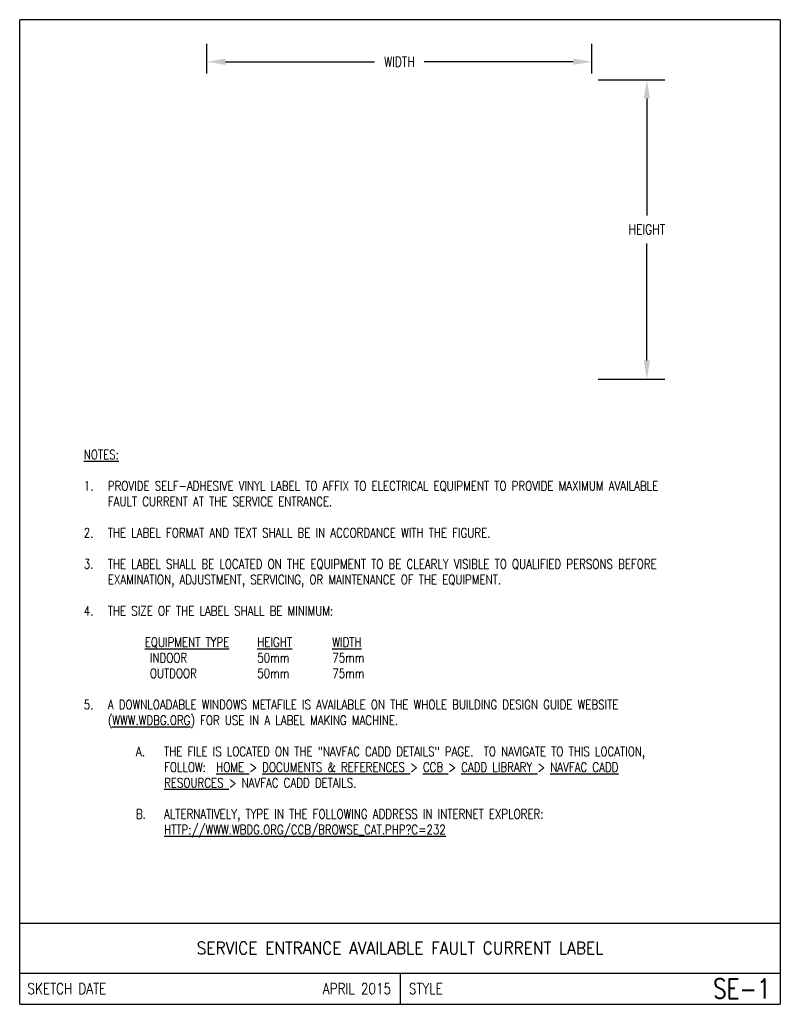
# Model space of a CAD drawing. Header units: millimetres. Extents: x 0 to 193, y 0 to 250.
import ezdxf
from ezdxf.enums import TextEntityAlignment as Align

# ---------------------------------------------------------------- set-up
doc = ezdxf.new("R2010")
doc.units = ezdxf.units.MM
doc.header["$LTSCALE"] = 25.4
doc.header["$MEASUREMENT"] = 0
doc.layers.get('Defpoints').update_dxf_attribs({"linetype": 'CONTINUOUS'})
doc.layers.add('E-DETL', color=2, linetype='CONTINUOUS')
doc.layers.add('E-DETL-TEXT', color=3, linetype='CONTINUOUS')
doc.styles.add('ROMANS', font='ROMANS.SHX', dxfattribs={"width": 0.8})
doc.styles.get("Standard").update_dxf_attribs({"font": 'ROMANS.SHX', "width": 0.8, "height": 3})
doc.dimstyles.get("Standard").update_dxf_attribs({"dimtxt": 0.18, "dimasz": 0.18, "dimexe": 0.18, "dimexo": 0.0625, "dimgap": 0.09, "dimtad": 0, "dimtih": 1, "dimtoh": 1, "dimdec": 4, "dimzin": 0, "dimdsep": 46, "dimtxsty": 'Standard', "dimcen": 0.09, "dimadec": 0, "dimazin": 0, "dimtfac": 1, "dimtdec": 4, "dimtofl": 0, "dimtmove": 0, "dimatfit": 3, "dimfxl": 0, "dimtolj": 1, "dimtzin": 0, "dimarcsym": 0})

# ---------------------------------------------------------------- blocks, each defined once
blk = doc.blocks.new('*D1')
at = {"layer": 'Defpoints', "color": 0, "transparency": 16777216}
for p in [(145.3, 239.46), (47.51, 234.91), (145.3, 234.91)]:
    blk.add_point(p, dxfattribs=at)
at = {"layer": 'E-DETL-TEXT', "color": 0, "lineweight": -2, "transparency": 16777216}
for p, q in [((47.51, 236.5), (47.51, 244.04)), ((145.3, 236.5), (145.3, 244.04)), ((52.28, 239.46), (90.07, 239.46)), ((140.54, 239.46), (102.74, 239.46))]:
    blk.add_line(p, q, dxfattribs=at)
at = {"layer": 'E-DETL-TEXT', "color": 0, "transparency": 16777216}
for points in [[(52.28, 240.26), (52.28, 238.67), (47.51, 239.46)], [(140.54, 240.26), (140.54, 238.67), (145.3, 239.46)]]:
    blk.add_solid(points, dxfattribs=at)
at = {"layer": 'E-DETL-TEXT', "color": 0, "transparency": 16777216, "insert": (96.41, 239.46), "char_height": 3, "attachment_point": 5}
blk.add_mtext('\\A1;{\\H0.83333x;WIDTH}', dxfattribs=at)
blk = doc.blocks.new('*D2')
at = {"layer": 'Defpoints', "color": 0, "transparency": 16777216}
for p in [(145.3, 234.91), (159.25, 234.91), (145.3, 158.81)]:
    blk.add_point(p, dxfattribs=at)
at = {"layer": 'E-DETL-TEXT', "color": 0, "lineweight": -2, "transparency": 16777216}
for p, q in [((146.89, 234.91), (163.82, 234.91)), ((159.25, 230.15), (159.25, 200.4)), ((159.25, 163.57), (159.25, 193.33)), ((146.89, 158.81), (163.82, 158.81))]:
    blk.add_line(p, q, dxfattribs=at)
at = {"layer": 'E-DETL-TEXT', "color": 0, "transparency": 16777216}
for points in [[(158.46, 230.15), (160.04, 230.15), (159.25, 234.91)], [(158.46, 163.57), (160.04, 163.57), (159.25, 158.81)]]:
    blk.add_solid(points, dxfattribs=at)
at = {"layer": 'E-DETL-TEXT', "color": 0, "transparency": 16777216, "insert": (159.25, 196.86), "char_height": 3, "attachment_point": 5}
blk.add_mtext('\\A1;{\\H0.83333x;HEIGHT}', dxfattribs=at)

msp = doc.modelspace()

# ---------------------------------------------------------------- linework, layer by layer
at = {"layer": 'E-DETL'}
for p, q in [((193.13195, 250.14924), (0, 250.14924)), ((0, 0), (0, 250.14924)), ((193.13195, 250.14924), (193.13195, 0)), ((0, 20.63751), (193.13195, 20.63751)), ((0, 7.9375), (193.13195, 7.9375)), ((96.56598, 7.9375), (96.56598, 0)), ((0, 0), (193.13195, 0))]:
    msp.add_line(p, q, dxfattribs=at)

# ---------------------------------------------------------------- texts
at = {"layer": 'E-DETL-TEXT', "style": 'ROMANS', "width": 0.9}
msp.add_text('SERVICE ENTRANCE AVAILABLE FAULT CURRENT LABEL', height=3.175, dxfattribs=at).set_placement((96.56598, 14.28751), align=Align.MIDDLE_CENTER)
at = {"layer": 'E-DETL-TEXT', "style": 'ROMANS', "width": 0.8}
for s, height, p in [('SKETCH DATE', 2.7940015, (1.96223, 3.96875)), ('STYLE', 2.794002, (98.82134, 3.96875))]:
    msp.add_text(s, height=height, dxfattribs=at).set_placement(p, align=Align.MIDDLE_LEFT)
for s, height, p in [('APRIL 2015', 2.794002, (94.31062, 3.96875)), ('SE-1', 5.000003, (190.63945, 3.96875))]:
    msp.add_text(s, height=height, dxfattribs=at).set_placement(p, align=Align.MIDDLE_RIGHT)
at = {"layer": 'E-DETL-TEXT', "insert": (12.7, 140.83683), "char_height": 2.38125, "width": 167.7319546, "attachment_point": 1}
msp.add_mtext('\\pi-6.101,l9.6748,t9.6748;{\\LNOTES:\\P}\\P1.^IPROVIDE SELF-ADHESIVE VINYL LABEL TO AFFIX TO ELECTRICAL EQUIPMENT TO PROVIDE MAXIMUM AVAILABLE FAULT CURRENT AT THE SERVICE ENTRANCE.\\P\\pt3.5712,10.716;\\P\\pt9.6748;2.^ITHE LABEL FORMAT AND TEXT SHALL BE IN ACCORDANCE WITH THE FIGURE.\\P\\P3.^ITHE LABEL SHALL BE LOCATED ON THE EQUIPMENT TO BE CLEARLY VISIBLE TO QUALIFIED PERSONS BEFORE EXAMINATION, ADJUSTMENT, SERVICING, OR MAINTENANCE OF THE EQUIPMENT.\\P\\P4.^ITHE SIZE OF THE LABEL SHALL BE MINIMUM:\\P\\pi0,l9.525,tz;\\P^I{\\LEQUIPMENT TYPE}^I{\\LHEIGHT}^I^I{\\LWIDTH\\P}^I INDOOR^I^I50mm^I^I75mm\\P^I OUTDOOR^I^I50mm^I^I75mm\\P\\P\\pi-6.101,l9.6748,t9.6748;5.^IA DOWNLOADABLE WINDOWS METAFILE IS AVAILABLE ON THE WHOLE BUILDING DESIGN GUIDE WEBSITE ({\\LWWW.WDBG.ORG}) FOR USE IN A LABEL MAKING MACHINE.\\P\\P\\pi-7.1449,l23.963,t23.963;A.^ITHE FILE IS LOCATED ON THE "NAVFAC CADD DETAILS" PAGE.  TO NAVIGATE TO THIS LOCATION, \\P\\pi0,t16.817,23.963;FOLLOW:  {\\LHOME }> {\\LDOCUMENTS & REFERENCES }> {\\LCCB }> {\\LCADD LIBRARY }> {\\LNAVFAC CADD \\PRESOURCES }> NAVFAC CADD DETAILS.\\P\\pi-10.864,l16.817,t16.817;\\P\\pi-7.1449,l23.963,t23.963;B.^IALTERNATIVELY, TYPE IN THE FOLLOWING ADDRESS IN INTERNET EXPLORER:  \\P\\pi0,t16.817,23.963;{\\LHTTP://WWW.WBDG.ORG/CCB/BROWSE_CAT.PHP?C=232}', dxfattribs=at)

# ---------------------------------------------------------------- dimensions: what is measured, and where the dimension line sits
at = {"layer": 'E-DETL-TEXT'}
dim = msp.add_linear_dim(base=(145.2977, 239.46396), p1=(47.51339, 234.91344), p2=(145.2977, 234.91344), text='{\\H0.83333x;WIDTH}', dimstyle='Standard', override={"dimscale": 25.4, "dimtxt": 0.125, "dimasz": 0.1875, "dimcen": 0}, dxfattribs=at)
dim.commit()
dim.dimension.update_dxf_attribs({"geometry": '*D1', "text_midpoint": (96.40555, 239.46396)})
dim = msp.add_linear_dim(base=(159.25062, 234.91344), p1=(145.29823, 158.80967), p2=(145.2977, 234.91344), angle=90, text='{\\H0.83333x;HEIGHT}', dimstyle='Standard', override={"dimscale": 25.4, "dimtxt": 0.125, "dimasz": 0.1875, "dimcen": 0}, dxfattribs=at)
dim.commit()
dim.dimension.update_dxf_attribs({"geometry": '*D2', "text_midpoint": (159.25062, 196.86156)})

doc.saveas('drawing.dxf')
